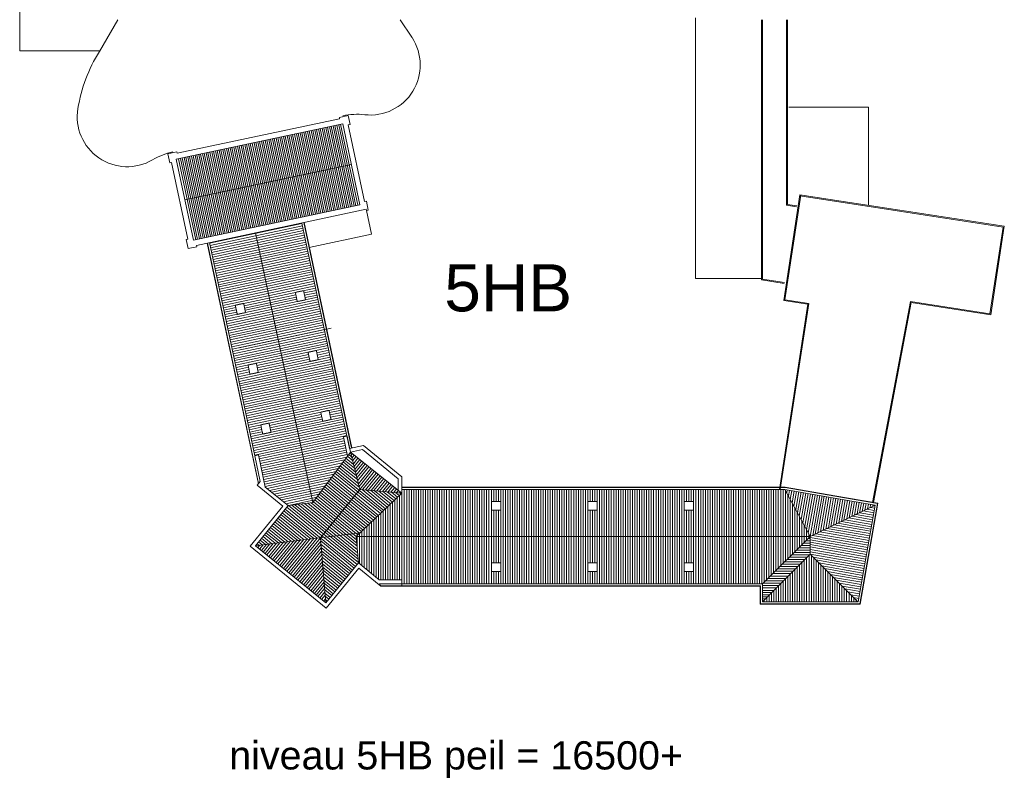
# Model space of a CAD drawing. Header units: millimetres. Extents: x 755778 to 1537169, y 90093 to 392038.
# Tile 133 of 134: x 1432524 to 1537169, y 267970 to 348556. Entities that reach past the tile are written whole.
import ezdxf

# ---------------------------------------------------------------- set-up
doc = ezdxf.new("R2010")
doc.units = ezdxf.units.MM
doc.linetypes.add('HIDDEN2', pattern=[4.7625, 3.175, -1.5875])
doc.layers.add('NIV 5HB', color=7, linetype='Continuous')
doc.styles.get("Standard").update_dxf_attribs({"font": 'arial.ttf'})

msp = doc.modelspace()

# ---------------------------------------------------------------- linework, layer by layer
at = {"layer": 'NIV 5HB', "color": 253, "linetype": 'Continuous', "lineweight": 5, "true_color": 0x9ea0a1}
for p, q in [((1432524.2, 345243.1), (1432524.2, 350663.1)), ((1504352.2, 321048.1), (1504352.2, 348743.1)), ((1511364.2, 320906.4), (1511364.2, 348543.1)), ((1511464.2, 320992.2), (1511464.2, 348543.1)), ((1514034.2, 348543.1), (1514034.2, 328836.4)), ((1514134.2, 348543.1), (1514134.2, 328922.3)), ((1441025.4, 345243.1), (1432524.2, 345243.1)), ((1514274.2, 339263.9), (1522744.2, 339263.9)), ((1522744.2, 339263.9), (1522744.2, 328818.9)), ((1466530, 338038), (1449243.6, 334363.6)), ((1467432.7, 338378.1), (1466499.9, 338179.8)), ((1466499.9, 338179.8), (1467432.7, 338378.1)), ((1466499.9, 338179.8), (1467432.7, 338378.1)), ((1466499.9, 338179.8), (1466530, 338038)), ((1466530, 338038), (1466499.9, 338179.8)), ((1466530, 338038), (1466499.9, 338179.8)), ((1467636.5, 337419.5), (1467432.7, 338378.1)), ((1467432.7, 338378.1), (1467636.5, 337419.5)), ((1467432.7, 338378.1), (1467636.5, 337419.5)), ((1467450.6, 337380), (1467636.5, 337419.5)), ((1467636.5, 337419.5), (1467450.6, 337380)), ((1467636.5, 337419.5), (1467450.6, 337380)), ((1449213.4, 334505.5), (1448285.5, 334308.2)), ((1448285.5, 334308.2), (1448489.2, 333349.6)), ((1449243.6, 334363.6), (1449213.4, 334505.5)), ((1448489.2, 333349.6), (1448670.2, 333388.1)), ((1448670.2, 333388.1), (1450402.1, 325240.1)), ((1515453, 329936.4), (1513733.3, 318715.7)), ((1515551.9, 329921.3), (1513847.2, 318799.4)), ((1515437.9, 329837.6), (1537055.4, 326524.3)), ((1515453, 329936.4), (1537169.4, 326608)), ((1469368.4, 329271.5), (1469182.5, 329232)), ((1469572.1, 328312.9), (1469368.4, 329271.5)), ((1514034.2, 328836.4), (1515100.4, 328673)), ((1514134.2, 328922.3), (1515115.5, 328771.9)), ((1469386.3, 328273.4), (1469572.1, 328312.9)), ((1469916.9, 325777.2), (1469386.3, 328273.4)), ((1452714.5, 324807), (1462515.5, 326890.3)), ((1452766.5, 324562.5), (1462567.5, 326645.8)), ((1467591.9, 303007.8), (1462501.1, 326958.2)), ((1467802.2, 303052.5), (1462711.4, 327002.9)), ((1467836.5, 303059.7), (1462745.6, 327010.2)), ((1537055.4, 326524.3), (1535644.5, 317318.4)), ((1537169.4, 326608), (1535728.2, 317204.4)), ((1452818.5, 324317.9), (1462619.5, 326401.2)), ((1452870.4, 324073.4), (1462671.5, 326156.7)), ((1452922.4, 323828.9), (1462723.4, 325912.1)), ((1452974.4, 323584.3), (1462775.4, 325667.6)), ((1463306.4, 324372.1), (1469916.9, 325777.2)), ((1450402.1, 325240.1), (1450221.1, 325201.7)), ((1450221.1, 325201.7), (1450424.9, 324243.1)), ((1450424.9, 324243.1), (1451352.8, 324440.3)), ((1451352.8, 324440.3), (1451322.7, 324582.1)), ((1452455.5, 324822.9), (1457889.5, 299258)), ((1452489.8, 324830.2), (1457917.9, 299292.9)), ((1452700.1, 324874.9), (1457511.3, 302239.7)), ((1453026.4, 323339.8), (1462827.4, 325423.1)), ((1453078.3, 323095.3), (1462879.4, 325178.5)), ((1453130.3, 322850.7), (1462931.4, 324934)), ((1453182.3, 322606.2), (1462983.3, 324689.5)), ((1453234.3, 322361.6), (1463035.3, 324444.9)), ((1453286.3, 322117.1), (1463087.3, 324200.4)), ((1453338.2, 321872.6), (1463139.3, 323955.8)), ((1453390.2, 321628), (1463191.2, 323711.3)), ((1453442.2, 321383.5), (1463243.2, 323466.8)), ((1453494.2, 321139), (1463295.2, 323222.2)), ((1453546.1, 320894.4), (1463347.2, 322977.7)), ((1453598.1, 320649.9), (1463399.2, 322733.2)), ((1453650.1, 320405.4), (1463451.1, 322488.6)), ((1453702.1, 320160.8), (1463503.1, 322244.1)), ((1453754.1, 319916.3), (1463555.1, 321999.6)), ((1453806, 319671.7), (1463607.1, 321755)), ((1453858, 319427.2), (1463659, 321510.5)), ((1453910, 319182.7), (1463711, 321265.9)), ((1453962, 318938.1), (1463763, 321021.4)), ((1454013.9, 318693.6), (1463815, 320776.9)), ((1454065.9, 318449.1), (1463867, 320532.3)), ((1454117.9, 318204.5), (1463918.9, 320287.8)), ((1511364.2, 321048.1), (1504352.2, 321048.1)), ((1513785.3, 320535.3), (1511364.2, 320906.4)), ((1513800.5, 320634.2), (1511464.2, 320992.2)), ((1454169.9, 317960), (1463970.9, 320043.3)), ((1454169.9, 317960), (1463970.9, 320043.3)), ((1456373.8, 318172.9), (1461871, 319341.3)), ((1462751.3, 319528.4), (1464022.9, 319798.7)), ((1462803.3, 319283.9), (1464074.9, 319554.2)), ((1462855.3, 319039.4), (1464126.8, 319309.6)), ((1454377.8, 316981.8), (1464178.8, 319065.1)), ((1454429.8, 316737.3), (1464230.8, 318820.6)), ((1454481.7, 316492.8), (1464282.8, 318576)), ((1454533.7, 316248.2), (1464334.8, 318331.5)), ((1456425.8, 317928.3), (1461922.9, 319096.8)), ((1456477.7, 317683.8), (1461974.9, 318852.2)), ((1516277.9, 318325.7), (1513264.5, 298662.4)), ((1516391.9, 318409.4), (1513363.4, 298647.3)), ((1513733.3, 318715.7), (1516277.9, 318325.7)), ((1513847.2, 318799.4), (1516391.9, 318409.4)), ((1527204.3, 318612), (1523177.8, 297279.3)), ((1527284.7, 318498.5), (1523276.1, 297260.7)), ((1535644.5, 317318.4), (1527204.3, 318612)), ((1535728.2, 317204.4), (1527284.7, 318498.5)), ((1454221.9, 317715.4), (1455493.4, 317985.7)), ((1454273.8, 317470.9), (1455545.4, 317741.2)), ((1454325.8, 317226.4), (1455597.4, 317496.7)), ((1454585.7, 316003.7), (1464386.7, 318087)), ((1454637.7, 315759.1), (1464438.7, 317842.4)), ((1454689.7, 315514.6), (1464490.7, 317597.9)), ((1454741.6, 315270.1), (1464542.7, 317353.4)), ((1454793.6, 315025.5), (1464594.7, 317108.8)), ((1454845.6, 314781), (1464646.6, 316864.3)), ((1454897.6, 314536.5), (1464698.6, 316619.7)), ((1454949.5, 314291.9), (1464750.6, 316375.2)), ((1455001.5, 314047.4), (1464802.6, 316130.7)), ((1455053.5, 313802.9), (1464854.5, 315886.1)), ((1455105.5, 313558.3), (1464906.5, 315641.6)), ((1455157.5, 313313.8), (1464958.5, 315397.1)), ((1455209.4, 313069.2), (1465010.5, 315152.5)), ((1455842.5, 313715), (1465643.5, 315798.3)), ((1455261.4, 312824.7), (1465062.5, 314908)), ((1455313.4, 312580.2), (1465114.4, 314663.4)), ((1455365.4, 312335.6), (1465166.4, 314418.9)), ((1455417.3, 312091.1), (1465218.4, 314174.4)), ((1455469.3, 311846.6), (1465270.4, 313929.8)), ((1455521.3, 311602), (1465322.3, 313685.3)), ((1457725.2, 311814.9), (1463222.4, 312983.4)), ((1464102.7, 313170.5), (1465374.3, 313440.8)), ((1464154.7, 312925.9), (1465426.3, 313196.2)), ((1464206.7, 312681.4), (1465478.3, 312951.7)), ((1455729.2, 310623.9), (1465530.3, 312707.1)), ((1455781.2, 310379.3), (1465582.2, 312462.6)), ((1455833.2, 310134.8), (1465634.2, 312218.1)), ((1455885.1, 309890.3), (1465686.2, 311973.5)), ((1457777.2, 311570.4), (1463274.4, 312738.8)), ((1457829.2, 311325.8), (1463326.4, 312494.3)), ((1455573.3, 311357.5), (1456844.9, 311627.8)), ((1455625.3, 311112.9), (1456896.8, 311383.2)), ((1455677.2, 310868.4), (1456948.8, 311138.7)), ((1455937.1, 309645.7), (1465738.2, 311729)), ((1455989.1, 309401.2), (1465790.1, 311484.5)), ((1456041.1, 309156.7), (1465842.1, 311239.9)), ((1456093.1, 308912.1), (1465894.1, 310995.4)), ((1456145, 308667.6), (1465946.1, 310750.9)), ((1456197, 308423), (1465998.1, 310506.3)), ((1456249, 308178.5), (1466050, 310261.8)), ((1456301, 307934), (1466102, 310017.2)), ((1456352.9, 307689.4), (1466154, 309772.7)), ((1456404.9, 307444.9), (1466206, 309528.2)), ((1456456.9, 307200.4), (1466257.9, 309283.6)), ((1456508.9, 306955.8), (1466309.9, 309039.1)), ((1456560.9, 306711.3), (1466361.9, 308794.6)), ((1456612.8, 306466.7), (1466413.9, 308550)), ((1456664.8, 306222.2), (1466465.9, 308305.5)), ((1456716.8, 305977.7), (1466517.8, 308060.9)), ((1456768.8, 305733.1), (1466569.8, 307816.4)), ((1456820.8, 305488.6), (1466621.8, 307571.9)), ((1456872.7, 305244.1), (1466673.8, 307327.3)), ((1459076.6, 305456.9), (1464573.8, 306625.4)), ((1465454.2, 306812.5), (1466725.7, 307082.8)), ((1465506.1, 306568), (1466777.7, 306838.3)), ((1457080.6, 304265.9), (1466881.7, 306349.2)), ((1457132.6, 304021.4), (1466933.7, 306104.7)), ((1457184.6, 303776.8), (1466985.6, 305860.1)), ((1457236.6, 303532.3), (1467037.6, 305615.6)), ((1459128.6, 305212.4), (1464625.8, 306380.9)), ((1459180.6, 304967.9), (1464677.8, 306136.3)), ((1465558.1, 306323.4), (1466829.7, 306593.7)), ((1456924.7, 304999.5), (1458196.3, 305269.8)), ((1456976.7, 304755), (1458248.3, 305025.3)), ((1457028.7, 304510.5), (1458300.3, 304780.7)), ((1457288.6, 303287.8), (1467089.6, 305371)), ((1457340.5, 303043.2), (1467141.6, 305126.5)), ((1457392.5, 302798.7), (1467193.5, 304882)), ((1457444.5, 302554.2), (1467245.5, 304637.4)), ((1457496.5, 302309.6), (1467297.5, 304392.9)), ((1457939.7, 302148.2), (1466958.2, 304065.2)), ((1457991.7, 301903.7), (1467010.2, 303820.7)), ((1458043.7, 301659.2), (1467062.2, 303576.1)), ((1467312.4, 304323), (1466921.1, 304239.8)), ((1466921.1, 304239.8), (1467357.1, 302188.7)), ((1467675.1, 302616.5), (1467312.4, 304323)), ((1458095.6, 301414.6), (1467114.2, 303331.6)), ((1458147.6, 301170.1), (1467166.1, 303087)), ((1458199.6, 300925.6), (1467218.1, 302842.5)), ((1458251.6, 300681), (1467270.1, 302598)), ((1467591.9, 303007.8), (1469050.7, 303317.8)), ((1468946.5, 302886.8), (1467675.1, 302616.5)), ((1468669.9, 298662.4), (1467675.1, 302616.5)), ((1472752, 299787.2), (1468946.5, 302886.8)), ((1469050.7, 303317.8), (1473152, 299977.3)), ((1457902.6, 302322.8), (1457511.3, 302239.7)), ((1457511.3, 302239.7), (1458092.2, 299506.9)), ((1458628.1, 298909.7), (1457902.6, 302322.8)), ((1458303.5, 300436.5), (1467322.1, 302353.4)), ((1458355.5, 300192), (1467283.5, 302089.6)), ((1458407.5, 299947.4), (1467057.8, 301786.1)), ((1458459.5, 299702.9), (1466832.2, 301482.6)), ((1458511.5, 299458.3), (1466606.6, 301179)), ((1458563.4, 299213.8), (1466381, 300875.5)), ((1458615.4, 298969.3), (1466155.3, 300571.9)), ((1458092.2, 299506.9), (1457760.9, 299100.1)), ((1458816.3, 298756.4), (1465929.7, 300268.4)), ((1459065.1, 298553.7), (1465704.1, 299964.8)), ((1459314, 298351), (1465478.4, 299661.3)), ((1459562.8, 298148.3), (1465252.8, 299357.7)), ((1472752, 298662.4), (1472752, 299787.2)), ((1473152, 299977.3), (1473152, 298662.4)), ((1457760.9, 299100.1), (1460490.3, 296876.9)), ((1461053.1, 296934.5), (1458628.1, 298909.7)), ((1459811.7, 297945.6), (1465027.2, 299054.2)), ((1460060.5, 297742.9), (1464801.5, 298750.7)), ((1460309.4, 297540.2), (1464575.9, 298447.1)), ((1473152, 298262.4), (1468289.7, 293652.4)), ((1473152, 298262.4), (1468669.9, 298662.4)), ((1513874.3, 298912.4), (1473152, 298912.4)), ((1513871.3, 298877.4), (1473152, 298877.4)), ((1513852.5, 298662.4), (1473152, 298662.4)), ((1473152, 298262.4), (1473152, 298662.4)), ((1473152, 298405.3), (1473152, 289042.4)), ((1473402, 298662.4), (1473402, 288642.4)), ((1473402, 298405.3), (1473402, 288642.4)), ((1473652, 298662.4), (1473652, 288642.4)), ((1473902, 298662.4), (1473902, 288642.4)), ((1474152, 298662.4), (1474152, 288642.4)), ((1474402, 298662.4), (1474402, 288642.4)), ((1474652, 298662.4), (1474652, 288642.4)), ((1474902, 298662.4), (1474902, 288642.4)), ((1475152, 298662.4), (1475152, 288642.4)), ((1475402, 298662.4), (1475402, 288642.4)), ((1475652, 298662.4), (1475652, 288642.4)), ((1475902, 298662.4), (1475902, 288642.4)), ((1476152, 298662.4), (1476152, 288642.4)), ((1476402, 298662.4), (1476402, 288642.4)), ((1476652, 298662.4), (1476652, 288642.4)), ((1476902, 298662.4), (1476902, 288642.4)), ((1477152, 298662.4), (1477152, 288642.4)), ((1477402, 298662.4), (1477402, 288642.4)), ((1477652, 298662.4), (1477652, 288642.4)), ((1477902, 298662.4), (1477902, 288642.4)), ((1478152, 298662.4), (1478152, 288642.4)), ((1478402, 298662.4), (1478402, 288642.4)), ((1478652, 298662.4), (1478652, 288642.4)), ((1478902, 298662.4), (1478902, 288642.4)), ((1479152, 298662.4), (1479152, 288642.4)), ((1479402, 298662.4), (1479402, 288642.4)), ((1479652, 298662.4), (1479652, 288642.4)), ((1479902, 298662.4), (1479902, 288642.4)), ((1480152, 298662.4), (1480152, 288642.4)), ((1480402, 298662.4), (1480402, 288642.4)), ((1480652, 298662.4), (1480652, 288642.4)), ((1480902, 298662.4), (1480902, 288642.4)), ((1481152, 298662.4), (1481152, 288642.4)), ((1481402, 298662.4), (1481402, 288642.4)), ((1481652, 298662.4), (1481652, 288642.4)), ((1481902, 298662.4), (1481902, 288642.4)), ((1482152, 298662.4), (1482152, 288642.4)), ((1482402, 298662.4), (1482402, 288642.4)), ((1482652, 298662.4), (1482652, 288642.4)), ((1482902, 298662.4), (1482902, 297362.4)), ((1483152, 298662.4), (1483152, 297362.4)), ((1483402, 298662.4), (1483402, 297362.4)), ((1483652, 298662.4), (1483652, 288642.4)), ((1483902, 298662.4), (1483902, 288642.4)), ((1484152, 298662.4), (1484152, 288642.4)), ((1484402, 298662.4), (1484402, 288642.4)), ((1484652, 298662.4), (1484652, 288642.4)), ((1484902, 298662.4), (1484902, 288642.4)), ((1485152, 298662.4), (1485152, 288642.4)), ((1485402, 298662.4), (1485402, 288642.4)), ((1485652, 298662.4), (1485652, 288642.4)), ((1485902, 298662.4), (1485902, 288642.4)), ((1486152, 298662.4), (1486152, 288642.4)), ((1486402, 298662.4), (1486402, 288642.4)), ((1486652, 298662.4), (1486652, 288642.4)), ((1486902, 298662.4), (1486902, 288642.4)), ((1487152, 298662.4), (1487152, 288642.4)), ((1487402, 298662.4), (1487402, 288642.4)), ((1487652, 298662.4), (1487652, 288642.4)), ((1487902, 298662.4), (1487902, 288642.4)), ((1488152, 298662.4), (1488152, 288642.4)), ((1488402, 298662.4), (1488402, 288642.4)), ((1488652, 298662.4), (1488652, 288642.4)), ((1488902, 298662.4), (1488902, 288642.4)), ((1489152, 298662.4), (1489152, 288642.4)), ((1489402, 298662.4), (1489402, 288642.4)), ((1489652, 298662.4), (1489652, 288642.4)), ((1489902, 298662.4), (1489902, 288642.4)), ((1490152, 298662.4), (1490152, 288642.4)), ((1490402, 298662.4), (1490402, 288642.4)), ((1490652, 298662.4), (1490652, 288642.4)), ((1490902, 298662.4), (1490902, 288642.4)), ((1491152, 298662.4), (1491152, 288642.4)), ((1491402, 298662.4), (1491402, 288642.4)), ((1491652, 298662.4), (1491652, 288642.4)), ((1491902, 298662.4), (1491902, 288642.4)), ((1492152, 298662.4), (1492152, 288642.4)), ((1492402, 298662.4), (1492402, 288642.4)), ((1492652, 298662.4), (1492652, 288642.4)), ((1492902, 298662.4), (1492902, 288642.4)), ((1493152, 298662.4), (1493152, 297362.4)), ((1493402, 298662.4), (1493402, 297362.4)), ((1493652, 298662.4), (1493652, 297362.4)), ((1493902, 298662.4), (1493902, 288642.4)), ((1494152, 298662.4), (1494152, 288642.4)), ((1494402, 298662.4), (1494402, 288642.4)), ((1494652, 298662.4), (1494652, 288642.4)), ((1494902, 298662.4), (1494902, 288642.4)), ((1495152, 298662.4), (1495152, 288642.4)), ((1495402, 298662.4), (1495402, 288642.4)), ((1495652, 298662.4), (1495652, 288642.4)), ((1495902, 298662.4), (1495902, 288642.4)), ((1496152, 298662.4), (1496152, 288642.4)), ((1496402, 298662.4), (1496402, 288642.4)), ((1496652, 298662.4), (1496652, 288642.4)), ((1496902, 298662.4), (1496902, 288642.4)), ((1497152, 298662.4), (1497152, 288642.4)), ((1497402, 298662.4), (1497402, 288642.4)), ((1497652, 298662.4), (1497652, 288642.4)), ((1497902, 298662.4), (1497902, 288642.4)), ((1498152, 298662.4), (1498152, 288642.4)), ((1498402, 298662.4), (1498402, 288642.4)), ((1498652, 298662.4), (1498652, 288642.4)), ((1498902, 298662.4), (1498902, 288642.4)), ((1499152, 298662.4), (1499152, 288642.4)), ((1499402, 298662.4), (1499402, 288642.4)), ((1499652, 298662.4), (1499652, 288642.4)), ((1499902, 298662.4), (1499902, 288642.4)), ((1500152, 298662.4), (1500152, 288642.4)), ((1500402, 298662.4), (1500402, 288642.4)), ((1500652, 298662.4), (1500652, 288642.4)), ((1500902, 298662.4), (1500902, 288642.4)), ((1501152, 298662.4), (1501152, 288642.4)), ((1501402, 298662.4), (1501402, 288642.4)), ((1501652, 298662.4), (1501652, 288642.4)), ((1501902, 298662.4), (1501902, 288642.4)), ((1502152, 298662.4), (1502152, 288642.4)), ((1502402, 298662.4), (1502402, 288642.4)), ((1502652, 298662.4), (1502652, 288642.4)), ((1502902, 298662.4), (1502902, 288642.4)), ((1503152, 298662.4), (1503152, 288642.4)), ((1503402, 298662.4), (1503402, 297362.4)), ((1503652, 298662.4), (1503652, 297362.4)), ((1503902, 298662.4), (1503902, 297362.4)), ((1504152, 298662.4), (1504152, 288642.4)), ((1504402, 298662.4), (1504402, 288642.4)), ((1504652, 298662.4), (1504652, 288642.4)), ((1504902, 298662.4), (1504902, 288642.4)), ((1505152, 298662.4), (1505152, 288642.4)), ((1505402, 298662.4), (1505402, 288642.4)), ((1505652, 298662.4), (1505652, 288642.4)), ((1505902, 298662.4), (1505902, 288642.4)), ((1506152, 298662.4), (1506152, 288642.4)), ((1506402, 298662.4), (1506402, 288642.4)), ((1506652, 298662.4), (1506652, 288642.4)), ((1506902, 298662.4), (1506902, 288642.4)), ((1507152, 298662.4), (1507152, 288642.4)), ((1507402, 298662.4), (1507402, 288642.4)), ((1507652, 298662.4), (1507652, 288642.4)), ((1507902, 298662.4), (1507902, 288642.4)), ((1508152, 298662.4), (1508152, 288642.4)), ((1508402, 298662.4), (1508402, 288642.4)), ((1508652, 298662.4), (1508652, 288642.4)), ((1508902, 298662.4), (1508902, 288642.4)), ((1509152, 298662.4), (1509152, 288642.4)), ((1509402, 298662.4), (1509402, 288642.4)), ((1509652, 298662.4), (1509652, 288642.4)), ((1509902, 298662.4), (1509902, 288642.4)), ((1510152, 298662.4), (1510152, 288642.4)), ((1510402, 298662.4), (1510402, 288642.4)), ((1510652, 298662.4), (1510652, 288642.4)), ((1510902, 298662.4), (1510902, 288642.4)), ((1511152, 298662.4), (1511152, 288642.4)), ((1511402, 298662.4), (1511402, 288642.4)), ((1511652, 298662.4), (1511652, 288819.3)), ((1511902, 298662.4), (1511902, 289066.5)), ((1512152, 298662.4), (1512152, 289313.7)), ((1512402, 298662.4), (1512402, 289560.9)), ((1512652, 298662.4), (1512652, 289808.1)), ((1512902, 298662.4), (1512902, 290055.3)), ((1512902, 298662.4), (1512902, 290055.3)), ((1513152, 298662.4), (1513152, 290302.6)), ((1513152, 298662.4), (1513152, 290302.6)), ((1513402, 298662.4), (1513402, 290549.8)), ((1513402, 298662.4), (1513402, 290549.8)), ((1513652, 298662.4), (1513652, 290797)), ((1513652, 298662.4), (1513652, 290797)), ((1513852.5, 298662.4), (1519128, 297735.6)), ((1513852.5, 298662.4), (1516539.6, 293652.4)), ((1513871.3, 298877.4), (1519165.2, 297947.4)), ((1513874.3, 298912.4), (1519171.2, 297981.9)), ((1513902, 298570.2), (1513902, 291044.2)), ((1514100.9, 298618.8), (1514045.4, 298302.7)), ((1514347.2, 298575.5), (1514236.6, 297946.3)), ((1514593.4, 298532.3), (1514427.8, 297589.8)), ((1514839.6, 298489), (1514618.2, 297228.3)), ((1515085.9, 298445.7), (1514810.2, 296876.8)), ((1515332.1, 298402.5), (1515001.4, 296520.3)), ((1515578.3, 298359.2), (1515192.6, 296163.8)), ((1515824.6, 298316), (1515383.8, 295807.3)), ((1516070.8, 298272.7), (1515575, 295450.8)), ((1460558.2, 297337.5), (1464350.3, 298143.6)), ((1460807.1, 297134.9), (1464124.7, 297840)), ((1461085.5, 296938.5), (1463899, 297536.5)), ((1472152, 297314.3), (1472152, 289042.4)), ((1472402, 297551.3), (1472402, 289042.4)), ((1472652, 297788.4), (1472652, 289042.4)), ((1472902, 298025.4), (1472902, 289042.4)), ((1514152, 298104.1), (1514152, 291291.4)), ((1514402, 297638), (1514402, 291538.6)), ((1516317, 298229.5), (1515766.2, 295094.3)), ((1516563.2, 298186.2), (1515957.4, 294737.8)), ((1516809.5, 298142.9), (1516148.6, 294381.3)), ((1517055.7, 298099.7), (1516339.8, 294024.8)), ((1517301.9, 298056.4), (1516531, 293668.3)), ((1517548.2, 298013.2), (1516804.5, 293779.8)), ((1517794.4, 297969.9), (1517081.7, 293913.2)), ((1518040.6, 297926.7), (1517359, 294046.6)), ((1518286.8, 297883.4), (1517636.2, 294180)), ((1518533.1, 297840.2), (1517913.5, 294313.4)), ((1518779.3, 297796.9), (1518190.8, 294446.8)), ((1519025.5, 297753.6), (1518468, 294580.2)), ((1519271.8, 297710.4), (1518745.3, 294713.5)), ((1519518, 297667.1), (1519022.6, 294846.9)), ((1519128, 297735.6), (1523449.2, 296976.5)), ((1519165.2, 297947.4), (1523698.1, 297151.1)), ((1519171.2, 297981.9), (1523738.6, 297179.5)), ((1519764.2, 297623.9), (1519299.8, 294980.3)), ((1520010.5, 297580.6), (1519577.1, 295113.7)), ((1520256.7, 297537.4), (1519854.3, 295247.1)), ((1520502.9, 297494.1), (1520131.6, 295380.5)), ((1520749.1, 297450.8), (1520418.5, 295568.6)), ((1520995.4, 297407.6), (1520686.1, 295647.3)), ((1521241.6, 297364.3), (1520963.4, 295780.6)), ((1521487.8, 297321.1), (1521240.6, 295914)), ((1521734.1, 297277.8), (1521517.9, 296047.4)), ((1521980.3, 297234.6), (1521795.2, 296180.8)), ((1460490.3, 296876.9), (1457024.3, 292621.6)), ((1457587.1, 292679.1), (1461053.1, 296934.5)), ((1471152, 296366.2), (1471152, 289042.4)), ((1471402, 296603.2), (1471402, 289042.4)), ((1471652, 296840.2), (1471652, 289042.4)), ((1471902, 297077.3), (1471902, 289042.4)), ((1482902, 296462.4), (1482902, 290842.4)), ((1483152, 296462.4), (1483152, 290842.4)), ((1483402, 296462.4), (1483402, 290842.4)), ((1493152, 296462.4), (1493152, 290842.4)), ((1493402, 296462.4), (1493402, 290842.4)), ((1493652, 296462.4), (1493652, 290842.4)), ((1503402, 296462.4), (1503402, 290842.4)), ((1503652, 296462.4), (1503652, 290842.4)), ((1503902, 296462.4), (1503902, 290842.4)), ((1514652, 297171.8), (1514652, 291785.8)), ((1514902, 296705.7), (1514902, 292033.1)), ((1515152, 296239.6), (1515152, 292280.3)), ((1523449.2, 296976.5), (1516539.6, 293652.4)), ((1521646.2, 286713.4), (1523449.2, 296976.5)), ((1521646.2, 286713.4), (1523449.2, 296976.5)), ((1521806.1, 296186.1), (1523265.3, 295929.8)), ((1521826.7, 286498.4), (1523698.1, 297151.1)), ((1521856.1, 286463.4), (1523738.6, 297179.5)), ((1522226.5, 297191.3), (1522072.4, 296314.2)), ((1522192.6, 296372), (1523308.5, 296176)), ((1522472.7, 297148), (1522349.7, 296447.6)), ((1522579.1, 296558), (1523351.8, 296422.2)), ((1522719, 297104.8), (1522627, 296581)), ((1522965.2, 297061.5), (1522904.2, 296714.4)), ((1522965.6, 296743.9), (1523395, 296668.4)), ((1523211.4, 297018.3), (1523181.5, 296847.7)), ((1469902, 295181.1), (1469902, 289727)), ((1470152, 295418.1), (1470152, 289523.3)), ((1470402, 295655.1), (1470402, 289319.7)), ((1470652, 295892.1), (1470652, 289116.1)), ((1470902, 296129.2), (1470902, 289042.4)), ((1515402, 295773.5), (1515402, 292527.5)), ((1515652, 295307.4), (1515652, 292774.7)), ((1519873.7, 295256.4), (1523049, 294698.6)), ((1520260.2, 295442.4), (1523092.2, 294944.8)), ((1520646.7, 295628.3), (1523135.5, 295191.1)), ((1521033.2, 295814.2), (1523178.7, 295437.3)), ((1521419.7, 296000.2), (1523222, 295683.5)), ((1468902, 294232.9), (1468902, 290541.5)), ((1469152, 294470), (1469152, 290337.9)), ((1469402, 294707), (1469402, 290134.2)), ((1469652, 294944), (1469652, 289930.6)), ((1515902, 294841.2), (1515902, 293021.9)), ((1516152, 294375.1), (1516152, 293269.1)), ((1517554.8, 294140.8), (1522789.4, 293221.2)), ((1517941.3, 294326.8), (1522832.7, 293467.5)), ((1518327.8, 294512.7), (1522876, 293713.7)), ((1518714.3, 294698.6), (1522919.2, 293959.9)), ((1519100.8, 294884.6), (1522962.5, 294206.1)), ((1519487.2, 295070.5), (1523005.7, 294452.4)), ((1468289.7, 293652.4), (1516539.6, 293652.4)), ((1468402, 293758.9), (1468402, 292281.1)), ((1468652, 293995.9), (1468652, 290745.1)), ((1516539.6, 293652.4), (1511473.1, 288642.4)), ((1516539.6, 293207.9), (1516089.7, 293207.9)), ((1516539.6, 293457.9), (1516342.5, 293457.9)), ((1516402, 293909), (1516402, 293516.3)), ((1516539.6, 293557.7), (1522659.7, 292482.5)), ((1516539.6, 293303.9), (1522616.4, 292236.3)), ((1516539.6, 293050), (1522573.2, 291990.1)), ((1516781.9, 293769), (1522702.9, 292728.8)), ((1517168.3, 293954.9), (1522746.2, 292975)), ((1457024.3, 292621.6), (1465110.4, 286035.4)), ((1465052.9, 286598.2), (1457587.1, 292679.1)), ((1516539.6, 292207.9), (1515078.5, 292207.9)), ((1516539.6, 292457.9), (1515331.3, 292457.9)), ((1516539.6, 292707.9), (1515584.1, 292707.9)), ((1516539.6, 292957.9), (1515836.9, 292957.9)), ((1516539.6, 292796.2), (1522529.9, 291743.9)), ((1516539.6, 292542.4), (1522486.6, 291497.6)), ((1516539.6, 292288.6), (1522443.4, 291251.4)), ((1516539.6, 292034.7), (1522400.1, 291005.2)), ((1511473.1, 286713.4), (1516539.6, 291779.8)), ((1511473.1, 286713.4), (1516539.6, 291779.8)), ((1515717.6, 290957.9), (1513814.5, 290957.9)), ((1515967.6, 291207.9), (1514067.3, 291207.9)), ((1516217.6, 291457.9), (1514320.1, 291457.9)), ((1516467.6, 291707.9), (1514572.9, 291707.9)), ((1516539.6, 291957.9), (1514825.7, 291957.9)), ((1515913.9, 291154.1), (1515913.9, 286713.4)), ((1516163.9, 291404.1), (1516163.9, 286713.4)), ((1516413.9, 291654.1), (1516413.9, 286713.4)), ((1516539.6, 291780.9), (1522356.9, 290758.9)), ((1521606.1, 286713.4), (1516539.6, 291779.8)), ((1516663.9, 291655.6), (1516663.9, 286713.4)), ((1516663.9, 291655.6), (1516663.9, 286713.4)), ((1516846.2, 291473.2), (1522313.6, 290512.7)), ((1516913.9, 291405.6), (1516913.9, 286713.4)), ((1517154.2, 291165.3), (1522270.4, 290266.5)), ((1517163.9, 291155.6), (1517163.9, 286713.4)), ((1465052.9, 286598.2), (1468518.9, 290853.5)), ((1468576.4, 290290.8), (1465110.4, 286035.4)), ((1470742.4, 289042.4), (1468518.9, 290853.5)), ((1468576.4, 290290.8), (1470727.5, 288538.7)), ((1482902, 289942.4), (1482902, 288642.4)), ((1483152, 289942.4), (1483152, 288642.4)), ((1483402, 289942.4), (1483402, 288642.4)), ((1493152, 289942.4), (1493152, 288642.4)), ((1493402, 289942.4), (1493402, 288642.4)), ((1493652, 289942.4), (1493652, 288642.4)), ((1503402, 289942.4), (1503402, 288642.4)), ((1503652, 289942.4), (1503652, 288642.4)), ((1503902, 289942.4), (1503902, 288642.4)), ((1514717.6, 289957.9), (1512797, 289957.9)), ((1514967.6, 290207.9), (1513056.1, 290207.9)), ((1515217.6, 290457.9), (1513308.9, 290457.9)), ((1515467.6, 290707.9), (1513561.7, 290707.9)), ((1514663.9, 289904.1), (1514663.9, 286713.4)), ((1514913.9, 290154.1), (1514913.9, 286713.4)), ((1515163.9, 290404.1), (1515163.9, 286713.4)), ((1515413.9, 290654.1), (1515413.9, 286713.4)), ((1515663.9, 290904.1), (1515663.9, 286713.4)), ((1517413.9, 290905.6), (1517413.9, 286713.4)), ((1517462.1, 290857.4), (1522227.1, 290020.3)), ((1517663.9, 290655.6), (1517663.9, 286713.4)), ((1517770, 290549.4), (1522183.8, 289774)), ((1517913.9, 290405.6), (1517913.9, 286713.4)), ((1518077.9, 290241.5), (1522140.6, 289527.8)), ((1518163.9, 290155.6), (1518163.9, 286713.4)), ((1518385.9, 289933.6), (1522097.3, 289281.6)), ((1518413.9, 289905.6), (1518413.9, 286713.4)), ((1473152, 289042.4), (1470742.4, 289042.4)), ((1513717.6, 288957.9), (1511788.6, 288957.9)), ((1513967.6, 289207.9), (1512038.6, 289207.9)), ((1514217.6, 289457.9), (1512288.6, 289457.9)), ((1514467.6, 289707.9), (1512538.6, 289707.9)), ((1513663.9, 288904.1), (1513663.9, 286713.4)), ((1513913.9, 289154.1), (1513913.9, 286713.4)), ((1514163.9, 289404.1), (1514163.9, 286713.4)), ((1514413.9, 289654.1), (1514413.9, 286713.4)), ((1518663.9, 289655.6), (1518663.9, 286713.4)), ((1518693.8, 289625.7), (1522054.1, 289035.3)), ((1518913.9, 289405.6), (1518913.9, 286713.4)), ((1519001.7, 289317.7), (1522010.8, 288789.1)), ((1519163.9, 289155.6), (1519163.9, 286713.4)), ((1519309.6, 289009.8), (1521967.6, 288542.9)), ((1519413.9, 288905.6), (1519413.9, 286713.4)), ((1470727.5, 288538.7), (1470812, 288642.4)), ((1470907.1, 288392.4), (1470727.5, 288538.7)), ((1470919.5, 288427.4), (1470749.6, 288565.8)), ((1470812, 288642.4), (1473152, 288642.4)), ((1470907.1, 288392.4), (1511223.1, 288392.4)), ((1470919.5, 288427.4), (1511258.1, 288427.4)), ((1473152, 288642.4), (1511473.1, 288642.4)), ((1511223.1, 288392.4), (1511223.1, 286463.4)), ((1511258.1, 288427.4), (1511258.1, 286498.4)), ((1511473.1, 288642.4), (1511473.1, 286713.4)), ((1513217.6, 288457.9), (1511473.1, 288457.9)), ((1512967.6, 288207.9), (1511473.1, 288207.9)), ((1512687.6, 287927.9), (1511473.1, 287927.9)), ((1513467.6, 288707.9), (1511538.6, 288707.9)), ((1512663.9, 287904.1), (1512663.9, 286713.4)), ((1512913.9, 288154.1), (1512913.9, 286713.4)), ((1513163.9, 288404.1), (1513163.9, 286713.4)), ((1513413.9, 288654.1), (1513413.9, 286713.4)), ((1519617.5, 288701.9), (1521924.3, 288296.6)), ((1519663.9, 288655.6), (1519663.9, 286713.4)), ((1519913.9, 288405.6), (1519913.9, 286713.4)), ((1519925.5, 288394), (1521881, 288050.4)), ((1520163.9, 288155.6), (1520163.9, 286713.4)), ((1520233.4, 288086), (1521837.8, 287804.2)), ((1520413.9, 287905.6), (1520413.9, 286713.4)), ((1520541.3, 287778.1), (1521794.5, 287558)), ((1512467.6, 287707.9), (1511473.1, 287707.9)), ((1512217.6, 287457.9), (1511473.1, 287457.9)), ((1511997.6, 287237.9), (1511473.1, 287237.9)), ((1511777.6, 287017.9), (1511473.1, 287017.9)), ((1511663.9, 286904.1), (1511663.9, 286713.4)), ((1511913.9, 287154.1), (1511913.9, 286713.4)), ((1512163.9, 287404.1), (1512163.9, 286713.4)), ((1512413.9, 287654.1), (1512413.9, 286713.4)), ((1520663.9, 287655.6), (1520663.9, 286713.4)), ((1520849.2, 287470.2), (1521751.3, 287311.7)), ((1520913.9, 287405.6), (1520913.9, 286713.4)), ((1521157.2, 287162.3), (1521708, 287065.5)), ((1521163.9, 287155.6), (1521163.9, 286713.4)), ((1521413.9, 286990), (1521413.9, 286713.4)), ((1511223.1, 286463.4), (1521856.1, 286463.4)), ((1511258.1, 286498.4), (1521826.7, 286498.4)), ((1511473.1, 286713.4), (1521646.2, 286713.4))]:
    msp.add_line(p, q, dxfattribs=at)
at = {"layer": 'NIV 5HB', "color": 253, "lineweight": 5, "true_color": 0x9ea0a1}
for p, q in [((1442957.2, 348533.1), (1440990.8, 345184.2)), ((1474196.1, 346696.2), (1472963.7, 348533.1)), ((1466858.9, 337494.5), (1449169.1, 333734.4)), ((1466299.4, 328378.9), (1464469.8, 336986.6)), ((1466495, 328420.5), (1464665.4, 337028.2)), ((1466690.6, 328462.1), (1464861, 337069.8)), ((1466886.3, 328503.7), (1465056.7, 337111.4)), ((1467081.9, 328545.3), (1465252.3, 337153)), ((1467277.5, 328586.9), (1465447.9, 337194.6)), ((1467473.2, 328628.4), (1465643.5, 337236.1)), ((1467668.8, 328670), (1465839.2, 337277.7)), ((1467864.4, 328711.6), (1466034.8, 337319.3)), ((1468060.1, 328753.2), (1466230.4, 337360.9)), ((1468255.7, 328794.8), (1466426.1, 337402.5)), ((1468451.3, 328836.3), (1466621.7, 337444)), ((1468688.5, 328886.8), (1466858.9, 337494.5)), ((1469182.5, 329232), (1467450.6, 337380)), ((1461408.7, 327339.4), (1459579, 335947.1)), ((1461604.3, 327381), (1459774.7, 335988.7)), ((1461799.9, 327422.5), (1459970.3, 336030.2)), ((1461995.5, 327464.1), (1460165.9, 336071.8)), ((1462191.2, 327505.7), (1460361.5, 336113.4)), ((1462386.8, 327547.3), (1460557.2, 336155)), ((1462582.4, 327588.9), (1460752.8, 336196.6)), ((1462778.1, 327630.5), (1460948.4, 336238.2)), ((1462973.7, 327672), (1461144.1, 336279.7)), ((1463169.3, 327713.6), (1461339.7, 336321.3)), ((1463364.9, 327755.2), (1461535.3, 336362.9)), ((1463560.6, 327796.8), (1461731, 336404.5)), ((1463756.2, 327838.4), (1461926.6, 336446.1)), ((1463951.8, 327880), (1462122.2, 336487.7)), ((1464147.5, 327921.5), (1462317.8, 336529.2)), ((1464343.1, 327963.1), (1462513.5, 336570.8)), ((1464538.7, 328004.7), (1462709.1, 336612.4)), ((1464734.4, 328046.3), (1462904.7, 336654)), ((1464930, 328087.9), (1463100.4, 336695.6)), ((1465125.6, 328129.4), (1463296, 336737.1)), ((1465321.2, 328171), (1463491.6, 336778.7)), ((1465516.9, 328212.6), (1463687.2, 336820.3)), ((1465712.5, 328254.2), (1463882.9, 336861.9)), ((1465908.1, 328295.8), (1464078.5, 336903.5)), ((1466103.8, 328337.4), (1464274.1, 336945.1)), ((1456322.3, 326258.2), (1454492.7, 334865.9)), ((1456517.9, 326299.8), (1454688.3, 334907.5)), ((1456713.5, 326341.4), (1454883.9, 334949.1)), ((1456909.2, 326383), (1455079.6, 334990.7)), ((1457104.8, 326424.6), (1455275.2, 335032.3)), ((1457300.4, 326466.2), (1455470.8, 335073.9)), ((1457496.1, 326507.7), (1455666.4, 335115.4)), ((1457691.7, 326549.3), (1455862.1, 335157)), ((1457887.3, 326590.9), (1456057.7, 335198.6)), ((1458083, 326632.5), (1456253.3, 335240.2)), ((1458278.6, 326674.1), (1456449, 335281.8)), ((1458474.2, 326715.6), (1456644.6, 335323.3)), ((1458669.8, 326757.2), (1456840.2, 335364.9)), ((1458865.5, 326798.8), (1457035.8, 335406.5)), ((1459061.1, 326840.4), (1457231.5, 335448.1)), ((1459256.7, 326882), (1457427.1, 335489.7)), ((1459452.4, 326923.6), (1457622.7, 335531.3)), ((1459648, 326965.1), (1457818.4, 335572.8)), ((1459843.6, 327006.7), (1458014, 335614.4)), ((1460039.2, 327048.3), (1458209.6, 335656)), ((1460234.9, 327089.9), (1458405.3, 335697.6)), ((1460430.5, 327131.5), (1458600.9, 335739.2)), ((1460626.1, 327173.1), (1458796.5, 335780.8)), ((1460821.8, 327214.6), (1458992.1, 335822.3)), ((1461017.4, 327256.2), (1459187.8, 335863.9)), ((1461213, 327297.8), (1459383.4, 335905.5)), ((1451431.5, 325218.7), (1449601.9, 333826.4)), ((1451627.2, 325260.3), (1449797.6, 333868)), ((1451822.8, 325301.8), (1449993.2, 333909.5)), ((1452018.4, 325343.4), (1450188.8, 333951.1)), ((1452214.1, 325385), (1450384.4, 333992.7)), ((1452409.7, 325426.6), (1450580.1, 334034.3)), ((1452605.3, 325468.2), (1450775.7, 334075.9)), ((1452801, 325509.8), (1450971.3, 334117.5)), ((1452996.6, 325551.3), (1451167, 334159)), ((1453192.2, 325592.9), (1451362.6, 334200.6)), ((1453387.8, 325634.5), (1451558.2, 334242.2)), ((1453583.5, 325676.1), (1451753.8, 334283.8)), ((1453779.1, 325717.7), (1451949.5, 334325.4)), ((1453974.7, 325759.3), (1452145.1, 334367)), ((1454170.4, 325800.8), (1452340.7, 334408.5)), ((1454366, 325842.4), (1452536.4, 334450.1)), ((1454561.6, 325884), (1452732, 334491.7)), ((1454757.2, 325925.6), (1452927.6, 334533.3)), ((1454952.9, 325967.2), (1453123.3, 334574.9)), ((1455148.5, 326008.7), (1453318.9, 334616.4)), ((1455344.1, 326050.3), (1453514.5, 334658)), ((1455539.8, 326091.9), (1453710.1, 334699.6)), ((1455735.4, 326133.5), (1453905.8, 334741.2)), ((1455931, 326175.1), (1454101.4, 334782.8)), ((1456126.7, 326216.7), (1454297, 334824.4)), ((1449169.1, 333734.4), (1450998.7, 325126.7)), ((1451235.9, 325177.1), (1449406.3, 333784.8)), ((1467773.7, 333190.6), (1450083.9, 329430.5)), ((1450998.7, 325126.7), (1468688.5, 328886.8)), ((1469356.1, 328415.3), (1451322.7, 324582.1)), ((1469386.3, 328273.4), (1469356.1, 328415.3)), ((1463692.1, 297258.1), (1457600.6, 325916.5)), ((1463692.1, 297258.1), (1467675.1, 302616.5)), ((1467695.8, 302534.2), (1467653.4, 302568.7)), ((1467675.1, 302616.5), (1473152, 298262.4)), ((1467689.5, 302605), (1467680.7, 302594.2)), ((1467885.2, 302449.4), (1467756.8, 302291.7)), ((1468205.9, 300506.5), (1466898.4, 301571.5)), ((1468103.9, 300912), (1467047.6, 301772.4)), ((1468001.9, 301317.6), (1467196.9, 301973.2)), ((1467899.9, 301723.1), (1467346.2, 302174.1)), ((1467797.8, 302128.7), (1467495.5, 302374.9)), ((1468081, 302293.8), (1467832.9, 301989.3)), ((1468276.7, 302138.2), (1467909, 301686.8)), ((1468472.4, 301982.7), (1467985.1, 301384.4)), ((1468668.1, 301827.1), (1468061.2, 301082)), ((1468863.8, 301671.5), (1468137.3, 300779.5)), ((1469059.5, 301515.9), (1468213.4, 300477.1)), ((1471042, 296261.9), (1466002.6, 300366.5)), ((1471224.9, 296435.3), (1466151.9, 300567.4)), ((1468614.1, 298884.3), (1466301.2, 300768.2)), ((1468512, 299289.9), (1466450.5, 300969)), ((1468410, 299695.4), (1466599.8, 301169.9)), ((1468308, 300101), (1466749.1, 301370.7)), ((1469255.2, 301360.3), (1468289.4, 300174.6)), ((1469450.9, 301204.7), (1468365.5, 299872.2)), ((1469646.6, 301049.1), (1468441.6, 299569.7)), ((1469842.3, 300893.6), (1468517.7, 299267.3)), ((1470038, 300738), (1468593.8, 298964.9)), ((1470233.7, 300582.4), (1468669.9, 298662.4)), ((1470429.5, 300426.8), (1468970.5, 298635.6)), ((1470114.9, 295382.9), (1465246, 299348.6)), ((1470297.8, 295556.3), (1465395.3, 299549.4)), ((1470480.7, 295729.8), (1465544.6, 299750.3)), ((1470663.6, 295903.2), (1465693.9, 299951.1)), ((1470859.1, 296088.5), (1465853.3, 300165.7)), ((1470625.2, 300271.2), (1469271.1, 298608.8)), ((1470820.9, 300115.6), (1469571.7, 298581.9)), ((1471016.6, 299960), (1469872.2, 298555.1)), ((1471212.3, 299804.5), (1470172.8, 298528.3)), ((1471408, 299648.9), (1470473.4, 298501.5)), ((1471603.7, 299493.3), (1470774, 298474.6)), ((1471799.4, 299337.7), (1471074.6, 298447.8)), ((1464485.6, 293525.2), (1468669.9, 298662.4)), ((1469200.2, 294515.7), (1464499.6, 298344.4)), ((1469383.1, 294689.1), (1464648.9, 298545.2)), ((1469566.1, 294862.6), (1464798.1, 298746.1)), ((1469749, 295036), (1464947.4, 298946.9)), ((1469931.9, 295209.4), (1465096.7, 299147.8)), ((1471407.9, 296608.8), (1468913.2, 298640.7)), ((1471590.8, 296782.2), (1469357.8, 298601)), ((1471773.7, 296955.7), (1469802.4, 298561.3)), ((1471956.6, 297129.1), (1470246.9, 298521.7)), ((1472139.6, 297302.5), (1470691.5, 298482)), ((1472322.5, 297476), (1471136.1, 298442.3)), ((1471995.1, 299182.1), (1471375.2, 298421)), ((1472505.4, 297649.4), (1471580.7, 298402.6)), ((1472190.8, 299026.5), (1471675.8, 298394.2)), ((1472386.5, 298870.9), (1471976.3, 298367.3)), ((1472688.4, 297822.8), (1472025.2, 298363)), ((1472582.2, 298715.3), (1472276.9, 298340.5)), ((1472871.3, 297996.3), (1472469.8, 298323.3)), ((1472777.9, 298559.8), (1472577.5, 298313.7)), ((1472973.7, 298404.2), (1472878.1, 298286.9)), ((1473029.2, 298190.1), (1472914.4, 298283.6)), ((1461053.1, 296934.5), (1463692.1, 297258.1)), ((1468318.1, 293305.5), (1463495, 297234)), ((1468289.8, 293651), (1463755.9, 297343.9)), ((1468447.7, 293844.8), (1463905.1, 297544.7)), ((1468654.8, 293998.6), (1464054.4, 297745.6)), ((1468837.7, 294172), (1464203.7, 297946.4)), ((1469020.6, 294345.4), (1464353, 298147.2)), ((1463797.5, 293440.8), (1460436.9, 296178)), ((1464141.5, 293483), (1460594.8, 296371.8)), ((1468218.5, 290484.7), (1460752.7, 296565.7)), ((1468376.4, 290678.5), (1460910.6, 296759.5)), ((1468516.1, 290887.1), (1461086.6, 296938.6)), ((1468487.8, 291232.6), (1461430.6, 296980.8)), ((1468459.6, 291578.1), (1461774.7, 297023)), ((1468431.3, 291923.6), (1462118.7, 297065.2)), ((1468403, 292269), (1462462.8, 297107.4)), ((1468374.7, 292614.5), (1462806.8, 297149.6)), ((1468346.4, 292960), (1463150.9, 297191.8)), ((1462077.2, 293229.8), (1459647.5, 295208.8)), ((1462421.2, 293272), (1459805.4, 295402.6)), ((1462765.3, 293314.2), (1459963.3, 295596.5)), ((1463109.3, 293356.4), (1460121.2, 295790.3)), ((1463453.4, 293398.6), (1460279, 295984.1)), ((1460356.9, 293018.8), (1458858.1, 294239.6)), ((1460700.9, 293061), (1459016, 294433.4)), ((1461045, 293103.2), (1459173.9, 294627.3)), ((1461389.1, 293145.4), (1459331.7, 294821.1)), ((1461733.1, 293187.6), (1459489.6, 295015)), ((1457587.1, 292679.1), (1468700.7, 294042.1)), ((1458292.5, 292765.6), (1457910.8, 293076.6)), ((1458636.6, 292807.8), (1458068.7, 293270.4)), ((1458980.6, 292850), (1458226.6, 293464.2)), ((1459324.7, 292892.2), (1458384.4, 293658.1)), ((1459668.8, 292934.4), (1458542.3, 293851.9)), ((1460012.8, 292976.6), (1458700.2, 294045.8)), ((1460545.2, 293041.9), (1459187.8, 291375.4)), ((1460903.4, 293085.9), (1459381.6, 291217.5)), ((1461261.6, 293129.8), (1459575.4, 291059.6)), ((1461619.8, 293173.7), (1459769.3, 290901.7)), ((1461978.1, 293217.6), (1459963.1, 290743.8)), ((1462336.3, 293261.6), (1460156.9, 290585.9)), ((1462694.5, 293305.5), (1460350.8, 290428.1)), ((1463052.7, 293349.4), (1460544.6, 290270.2)), ((1463410.9, 293393.4), (1460738.5, 290112.3)), ((1463769.1, 293437.3), (1460932.3, 289954.4)), ((1464127.4, 293481.2), (1461126.1, 289796.5)), ((1464485.6, 293525.2), (1461320, 289638.7)), ((1464515, 293165.5), (1461513.8, 289480.8)), ((1465052.9, 286598.2), (1464485.6, 293525.2)), ((1468060.6, 290290.9), (1464513.9, 293179.7)), ((1468518.9, 290853.5), (1468289.7, 293652.4)), ((1516539.6, 291779.8), (1516539.6, 293652.4)), ((1457604.4, 292681.3), (1457595, 292688.9)), ((1457948.5, 292723.5), (1457752.9, 292882.7)), ((1458037.7, 292734.4), (1457830.9, 292480.5)), ((1458395.9, 292778.3), (1458024.7, 292322.7)), ((1458754.1, 292822.3), (1458218.6, 292164.8)), ((1459112.3, 292866.2), (1458412.4, 292006.9)), ((1459470.5, 292910.1), (1458606.2, 291849)), ((1459470.5, 292910.1), (1458606.2, 291849)), ((1459828.8, 292954.1), (1458800.1, 291691.1)), ((1460187, 292998), (1458993.9, 291533.2)), ((1464544.5, 292805.8), (1461707.7, 289322.9)), ((1464574, 292446.1), (1461901.5, 289165)), ((1464603.4, 292086.4), (1462095.3, 289007.1)), ((1467902.7, 290097), (1464542.2, 292834.2)), ((1467744.8, 289903.2), (1464570.5, 292488.7)), ((1467587, 289709.3), (1464598.8, 292143.3)), ((1464632.9, 291726.7), (1462289.2, 288849.2)), ((1464662.3, 291367), (1462483, 288691.4)), ((1464691.8, 291007.3), (1462676.8, 288533.5)), ((1467429.1, 289515.5), (1464627, 291797.8)), ((1467271.2, 289321.7), (1464655.3, 291452.3)), ((1467113.3, 289127.8), (1464683.6, 291106.8)), ((1464721.2, 290647.6), (1462870.7, 288375.6)), ((1464750.7, 290287.9), (1463064.5, 288217.7)), ((1464780.2, 289928.2), (1463258.4, 288059.8)), ((1466955.4, 288934), (1464711.9, 290761.3)), ((1466797.5, 288740.2), (1464740.2, 290415.9)), ((1466639.7, 288546.3), (1464768.5, 290070.4)), ((1464809.6, 289568.5), (1463452.2, 287901.9)), ((1464839.1, 289208.8), (1463646, 287744.1)), ((1464868.5, 288849.1), (1463839.9, 287586.2)), ((1466481.8, 288352.5), (1464796.8, 289724.9)), ((1466323.9, 288158.6), (1464825.1, 289379.4)), ((1466166, 287964.8), (1464853.4, 289033.9)), ((1473152, 289042.4), (1473152, 288392.4)), ((1464898, 288489.4), (1464033.7, 287428.3)), ((1464898, 288489.4), (1464033.7, 287428.3)), ((1464927.4, 288129.7), (1464227.5, 287270.4)), ((1466008.1, 287771), (1464881.7, 288688.5)), ((1465850.2, 287577.1), (1464910, 288343)), ((1465692.4, 287383.3), (1464938.3, 287997.5)), ((1464956.9, 287770), (1464421.4, 287112.5)), ((1464986.4, 287410.3), (1464615.2, 286954.6)), ((1465015.8, 287050.6), (1464809.1, 286796.8)), ((1465534.5, 287189.4), (1464966.6, 287652)), ((1465376.6, 286995.6), (1464994.9, 287306.5)), ((1465218.7, 286801.8), (1465023.2, 286961.1)), ((1465060.8, 286607.9), (1465051.5, 286615.6))]:
    msp.add_line(p, q, dxfattribs=at)
at = {"layer": 'NIV 5HB', "color": 253, "linetype": 'HIDDEN2', "lineweight": 5, "true_color": 0x9ea0a1}
for p, q in [((1462699.3, 319773), (1461819, 319585.9)), ((1461819, 319585.9), (1462026.9, 318607.7)), ((1462907.2, 318794.8), (1462699.3, 319773)), ((1456321.8, 318417.4), (1455441.5, 318230.3)), ((1455441.5, 318230.3), (1455649.4, 317252.1)), ((1456529.7, 317439.2), (1456321.8, 318417.4)), ((1462026.9, 318607.7), (1462907.2, 318794.8)), ((1455649.4, 317252.1), (1456529.7, 317439.2)), ((1464050.7, 313415), (1463170.4, 313227.9)), ((1463170.4, 313227.9), (1463378.3, 312249.7)), ((1464258.7, 312436.9), (1464050.7, 313415)), ((1457673.2, 312059.4), (1456792.9, 311872.3)), ((1456792.9, 311872.3), (1457000.8, 310894.2)), ((1457881.1, 311081.3), (1457673.2, 312059.4)), ((1463378.3, 312249.7), (1464258.7, 312436.9)), ((1457000.8, 310894.2), (1457881.1, 311081.3)), ((1465402.2, 307057.1), (1464521.8, 306869.9)), ((1464521.8, 306869.9), (1464729.8, 305891.8)), ((1465610.1, 306078.9), (1465402.2, 307057.1)), ((1459024.7, 305701.5), (1458144.3, 305514.3)), ((1459232.6, 304723.3), (1459024.7, 305701.5)), ((1464729.8, 305891.8), (1465610.1, 306078.9)), ((1458144.3, 305514.3), (1458352.2, 304536.2)), ((1458352.2, 304536.2), (1459232.6, 304723.3)), ((1483652, 297362.4), (1482652, 297362.4)), ((1482652, 297362.4), (1482652, 296462.4)), ((1483652, 296462.4), (1483652, 297362.4)), ((1493902, 297362.4), (1492902, 297362.4)), ((1492902, 297362.4), (1492902, 296462.4)), ((1493902, 296462.4), (1493902, 297362.4)), ((1503152, 297362.4), (1504152, 297362.4)), ((1503152, 296462.4), (1503152, 297362.4)), ((1504152, 297362.4), (1504152, 296462.4)), ((1482652, 296462.4), (1483652, 296462.4)), ((1492902, 296462.4), (1493902, 296462.4)), ((1504152, 296462.4), (1503152, 296462.4)), ((1483652, 290842.4), (1482652, 290842.4)), ((1482652, 290842.4), (1482652, 289942.4)), ((1482652, 289942.4), (1483652, 289942.4)), ((1483652, 289942.4), (1483652, 290842.4)), ((1493902, 290842.4), (1492902, 290842.4)), ((1492902, 290842.4), (1492902, 289942.4)), ((1492902, 289942.4), (1493902, 289942.4)), ((1493902, 289942.4), (1493902, 290842.4)), ((1503152, 290842.4), (1504152, 290842.4)), ((1503152, 289942.4), (1503152, 290842.4)), ((1504152, 289942.4), (1503152, 289942.4)), ((1504152, 290842.4), (1504152, 289942.4))]:
    msp.add_line(p, q, dxfattribs=at)
at = {"layer": 'NIV 5HB', "color": 253, "lineweight": 5, "true_color": 0x9ea0a1}
for centre, radius, start, end in [((1469785.9, 343738.7), 5309.9, 263.604429, 33.37336), ((1460286.6, 337483.8), 16683.6, 33.366347, 33.516415), ((1455172.7, 336396.8), 16683.6, 148.216651, 170.633653), ((1443950.5, 338247.2), 5309.9, 170.62664, 300.395571), ((1468386, 331312.7), 7194.6, 83.548576, 102.223108), ((1450283.4, 327464.9), 7194.6, 101.776892, 120.451424)]:
    msp.add_arc(centre, radius, start, end, dxfattribs=at)

# ---------------------------------------------------------------- texts
at = {"layer": 'NIV 5HB', "color": 7, "lineweight": 5}
for s, height, p in [('5HB', 5000, (1477648.9, 317573.4)), ('niveau 5HB peil = 16500+', 3000, (1454793.4, 268907))]:
    msp.add_text(s, height=height, dxfattribs=at).set_placement(p)

doc.saveas('drawing.dxf')
